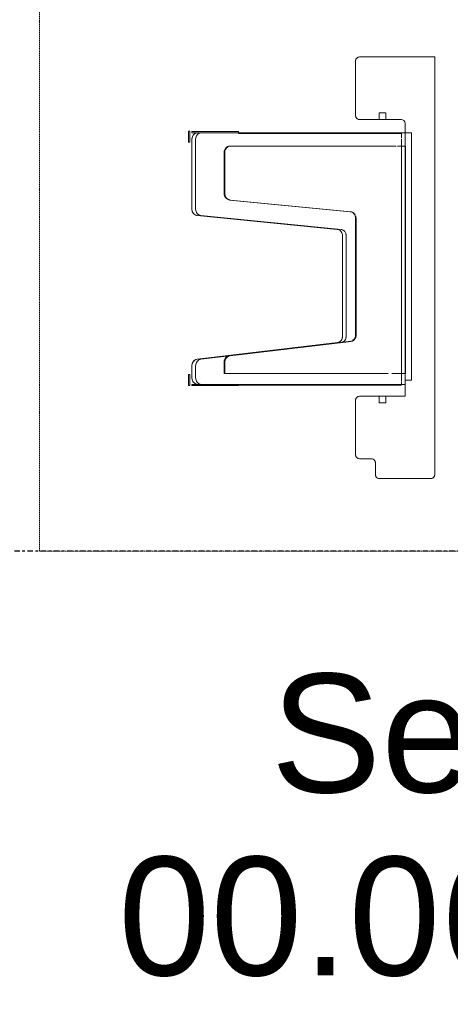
# Model space of a CAD drawing. Header units: millimetres. Extents: x -80560 to 110805, y -11020 to 52719.
# Tile 48 of 152: x 54305 to 54958, y 21912 to 23406. Entities that reach past the tile are written whole.
import ezdxf

# ---------------------------------------------------------------- set-up
doc = ezdxf.new("R2010")
doc.units = ezdxf.units.MM
for name, pattern in [('CENTER2', [20, 8, -4, 4, -4]), ('DASHED2', [6, 4, -2]), ('DASHED2-1', [3, 2, -1])]:
    doc.linetypes.add(name, pattern=pattern)
for name, color, linetype, lineweight in [('A-AREA', 32, 'DASHED2', 18), ('A-AREA-IDEN', 2, 'Continuous', 9), ('I-FURN', 30, 'Continuous', 18), ('S-GRID', 1, 'Continuous', 9)]:
    doc.layers.add(name, color=color, linetype=linetype, lineweight=lineweight)
doc.styles.add('Arial', font='arial.ttf', dxfattribs={"height": 180})

# ---------------------------------------------------------------- blocks, each defined once
blk = doc.blocks.new('82_kopieerapparaat_Sharp - std-31613085-DO_00 begane grond')
at = {"layer": 'I-FURN'}
for p, q in [((-360, 300), (-474, 300)), ((-474, 300), (-360, 300)), ((-360, 300), (-474, 300)), ((-474, 300), (-360, 300)), ((-360, -334), (-360, 300)), ((-360, 300), (-360, -334)), ((-360, -334), (-360, 300)), ((-360, 300), (-360, -334)), ((-480, 294), (-480, 211)), ((-480, 211), (-480, 294)), ((-480, 294), (-480, 211)), ((-480, 211), (-480, 294)), ((-444.2, 205), (-444.2, 215)), ((-444.2, 215), (-434.2, 215)), ((-444.2, 215), (-434.2, 215)), ((-444.2, 205), (-444.2, 215)), ((-434.2, 215), (-434.2, 205)), ((-434.2, 205), (-434.2, 215)), ((-474, 205), (-411, 205)), ((-411, 205), (-474, 205)), ((-474, 205), (-444.2, 205)), ((-411, 205), (-474, 205)), ((-434.2, 205), (-444.2, 205)), ((-434.2, 205), (-411, 205)), ((-405, 199), (-405, -215)), ((-405, -215), (-405, 199)), ((-405, 199), (-405, -215)), ((-405, 185), (-405, 199)), ((-733.7, 170.4), (-733.7, 187.1)), ((-733.7, 187.1), (-733.7, 170.4)), ((-733.7, 187.1), (-731.7, 187.1)), ((-733.7, 187.1), (-731.7, 187.1)), ((-731.7, 170.4), (-731.7, 187.1)), ((-731.7, 187.1), (-731.7, 170.4)), ((-728.5, 187), (-657.9, 187)), ((-657.9, 187), (-728.5, 187)), ((-728.5, 187), (-728.5, 185)), ((-728.5, 185), (-728.5, 187)), ((-728.5, 185), (-714, 185)), ((-657.9, 185), (-728.5, 185)), ((-714, 185), (-719.7, 185)), ((-719.7, 185), (-714, 185)), ((-714, 185), (-719.7, 185)), ((-719.7, 185), (-714, 185)), ((-714, 185), (-657.9, 185)), ((-410.6, 185), (-714, 185)), ((-714, 185), (-410.6, 185)), ((-405, 185), (-714, 185)), ((-714, 185), (-657.9, 185)), ((-657.9, 185), (-657.9, 187)), ((-657.9, 185), (-657.9, 187)), ((-410.6, 185), (-657.9, 185)), ((-657.9, 185), (-410.6, 185)), ((-657.9, 183.5), (-657.9, 185)), ((-657.9, 183.5), (-657.9, 185)), ((-657.9, 185), (-410.6, 185)), ((-410.6, 183.5), (-657.9, 183.5)), ((-657.9, 183.5), (-410.6, 183.5)), ((-410.6, 185), (-410.6, 183.5)), ((-410.6, 183.5), (-410.6, 185)), ((-405, 185), (-410.6, 185)), ((-410.6, 185), (-410.6, 183.5)), ((-410.6, 185), (-405, 185)), ((-410.6, 185), (-410.6, 176.5)), ((-410.6, 185), (-405, 185)), ((-410.6, 183.5), (-410.6, 176.5)), ((-405, 164.7), (-405, 185)), ((-405, -190.8), (-405, 185)), ((-405, 164.7), (-405, 185)), ((-405, -190.8), (-405, 185)), ((-405, 185), (-405, -190.8)), ((-395, 185), (-405, 185)), ((-395, 185), (-405, 185)), ((-395, -190.8), (-395, 185)), ((-395, 185), (-395, -190.8)), ((-731.7, 170.4), (-733.7, 170.4)), ((-733.7, 170.4), (-731.7, 170.4)), ((-728.5, 69.1), (-728.5, 175)), ((-728.5, 69.1), (-728.5, 175)), ((-722.9, 175), (-722.9, 69.1)), ((-722.9, 175), (-722.9, 69.1)), ((-669.8, 164.7), (-670.7, 164.7)), ((-669.8, 164.7), (-670.7, 164.7)), ((-669.8, 164.7), (-670.7, 164.7)), ((-669.8, 164.7), (-670.7, 164.7)), ((-669.8, 164.7), (-670.7, 164.7)), ((-669.8, 164.7), (-670.7, 164.7)), ((-669.8, 164.7), (-670.7, 164.7)), ((-669.8, 164.7), (-670.7, 164.7)), ((-669.8, 164.7), (-670.7, 164.7)), ((-669.8, 164.7), (-670.7, 164.7)), ((-669.8, 164.7), (-670.7, 164.7)), ((-669.8, 164.7), (-670.7, 164.7)), ((-669.8, 164.7), (-670.7, 164.7)), ((-418.5, 164.7), (-669.8, 164.7)), ((-669.8, 164.7), (-418.5, 164.7)), ((-418.5, 164.7), (-669.8, 164.7)), ((-669.8, 164.7), (-418.5, 164.7)), ((-418.5, 164.7), (-669.8, 164.7)), ((-669.8, 164.7), (-418.5, 164.7)), ((-418.5, 164.7), (-669.8, 164.7)), ((-669.8, 164.7), (-418.5, 164.7)), ((-418.5, 164.7), (-669.8, 164.7)), ((-669.8, 164.7), (-418.5, 164.7)), ((-418.5, 164.7), (-669.8, 164.7)), ((-669.8, 164.7), (-418.5, 164.7)), ((-418.5, 164.7), (-669.8, 164.7)), ((-669.8, 164.7), (-418.5, 164.7)), ((-418.5, 164.7), (-669.8, 164.7)), ((-669.8, 164.7), (-418.5, 164.7)), ((-418.5, 164.7), (-669.8, 164.7)), ((-669.8, 164.7), (-418.5, 164.7)), ((-418.5, 164.7), (-669.8, 164.7)), ((-669.8, 164.7), (-418.5, 164.7)), ((-418.5, 164.7), (-669.8, 164.7)), ((-669.8, 164.7), (-418.5, 164.7)), ((-418.5, 164.7), (-669.8, 164.7)), ((-669.8, 164.7), (-418.5, 164.7)), ((-418.5, 164.7), (-669.8, 164.7)), ((-669.8, 164.7), (-418.5, 164.7)), ((-405, 164.7), (-416.6, 164.7)), ((-416.6, 164.7), (-405, 164.7)), ((-405, 164.7), (-416.6, 164.7)), ((-416.6, 164.7), (-405, 164.7)), ((-405, 164.7), (-416.6, 164.7)), ((-416.6, 164.7), (-405, 164.7)), ((-405, 164.7), (-416.6, 164.7)), ((-416.6, 164.7), (-405, 164.7)), ((-405, 164.7), (-416.6, 164.7)), ((-416.6, 164.7), (-405, 164.7)), ((-405, 164.7), (-416.6, 164.7)), ((-416.6, 164.7), (-405, 164.7)), ((-405, 164.7), (-416.6, 164.7)), ((-416.6, 164.7), (-405, 164.7)), ((-405, 164.7), (-416.6, 164.7)), ((-416.6, 164.7), (-405, 164.7)), ((-405, 164.7), (-416.6, 164.7)), ((-416.6, 164.7), (-405, 164.7)), ((-405, 164.7), (-416.6, 164.7)), ((-416.6, 164.7), (-405, 164.7)), ((-405, 164.7), (-416.6, 164.7)), ((-416.6, 164.7), (-405, 164.7)), ((-405, 164.7), (-416.6, 164.7)), ((-416.6, 164.7), (-405, 164.7)), ((-405, 164.7), (-416.6, 164.7)), ((-416.6, 164.7), (-405, 164.7)), ((-410.6, 175.1), (-410.6, 164.7)), ((-410.6, 175.1), (-410.6, -192.4)), ((-410.6, 164.7), (-410.6, 156.8)), ((-404.1, 164.7), (-405, 164.7)), ((-404.1, 164.7), (-405, 164.7)), ((-404.1, 164.7), (-405, 164.7)), ((-404.1, 164.7), (-405, 164.7)), ((-404.1, 164.7), (-405, 164.7)), ((-404.1, 164.7), (-405, 164.7)), ((-404.1, 164.7), (-405, 164.7)), ((-404.1, 164.7), (-405, 164.7)), ((-404.1, 164.7), (-405, 164.7)), ((-404.1, 164.7), (-405, 164.7)), ((-404.1, 164.7), (-405, 164.7)), ((-404.1, 164.7), (-405, 164.7)), ((-404.1, 164.7), (-405, 164.7)), ((-404.1, -180.3), (-404.1, 164.7)), ((-404.1, -180.3), (-404.1, 164.7)), ((-404.1, -180.3), (-404.1, 164.7)), ((-404.1, -180.3), (-404.1, 164.7)), ((-404.1, -180.3), (-404.1, 164.7)), ((-404.1, -180.3), (-404.1, 164.7)), ((-404.1, -180.3), (-404.1, 164.7)), ((-404.1, -180.3), (-404.1, 164.7)), ((-404.1, -180.3), (-404.1, 164.7)), ((-404.1, -180.3), (-404.1, 164.7)), ((-404.1, -180.3), (-404.1, 164.7)), ((-404.1, -180.3), (-404.1, 164.7)), ((-404.1, -180.3), (-404.1, 164.7)), ((-679.6, 92.8), (-679.6, 154.7)), ((-679.6, 92.8), (-679.6, 154.7)), ((-679.6, 92.8), (-679.6, 154.7)), ((-679.6, 92.8), (-679.6, 154.7)), ((-679.6, 92.8), (-679.6, 154.7)), ((-679.6, 92.8), (-679.6, 154.7)), ((-679.6, 92.8), (-679.6, 154.7)), ((-679.6, 92.8), (-679.6, 154.7)), ((-679.6, 92.8), (-679.6, 154.7)), ((-679.6, 92.8), (-679.6, 154.7)), ((-679.6, 92.8), (-679.6, 154.7)), ((-679.6, 92.8), (-679.6, 154.7)), ((-679.6, 92.8), (-679.6, 154.7)), ((-678.7, 154.7), (-678.7, 92.8)), ((-678.7, 154.7), (-678.7, 92.8)), ((-678.7, 154.7), (-678.7, 92.8)), ((-678.7, 154.7), (-678.7, 92.8)), ((-678.7, 154.7), (-678.7, 92.8)), ((-678.7, 154.7), (-678.7, 92.8)), ((-678.7, 154.7), (-678.7, 92.8)), ((-678.7, 154.7), (-678.7, 92.8)), ((-678.7, 154.7), (-678.7, 92.8)), ((-678.7, 154.7), (-678.7, 92.8)), ((-678.7, 154.7), (-678.7, 92.8)), ((-678.7, 154.7), (-678.7, 92.8)), ((-678.7, 154.7), (-678.7, 92.8)), ((-410.6, 155.1), (-410.6, -175.3)), ((-405, 163.3), (-405, -179.6)), ((-405, 163.3), (-405, -179.6)), ((-405, 163.3), (-405, -179.6)), ((-405, 163.3), (-405, -179.6)), ((-405, 163.3), (-405, -179.6)), ((-405, 163.3), (-405, -179.6)), ((-405, 163.3), (-405, -179.6)), ((-405, 163.3), (-405, -179.6)), ((-405, 163.3), (-405, -179.6)), ((-405, 163.3), (-405, -179.6)), ((-405, 163.3), (-405, -179.6)), ((-405, 163.3), (-405, -179.6)), ((-405, -179.6), (-405, 163.3)), ((-405, 163.3), (-405, -179.6)), ((-405, -179.6), (-405, 163.3)), ((-488.3, 64.9), (-671.4, 82.8)), ((-488.3, 64.9), (-671.4, 82.8)), ((-488.3, 64.9), (-671.4, 82.8)), ((-488.3, 64.9), (-671.4, 82.8)), ((-488.3, 64.9), (-671.4, 82.8)), ((-488.3, 64.9), (-671.4, 82.8)), ((-488.3, 64.9), (-671.4, 82.8)), ((-488.3, 64.9), (-671.4, 82.8)), ((-488.3, 64.9), (-671.4, 82.8)), ((-488.3, 64.9), (-671.4, 82.8)), ((-488.3, 64.9), (-671.4, 82.8)), ((-488.3, 64.9), (-671.4, 82.8)), ((-488.3, 64.9), (-671.4, 82.8)), ((-670.5, 82.8), (-487.4, 64.9)), ((-670.5, 82.8), (-487.4, 64.9)), ((-670.5, 82.8), (-487.4, 64.9)), ((-670.5, 82.8), (-487.4, 64.9)), ((-670.5, 82.8), (-487.4, 64.9)), ((-670.5, 82.8), (-487.4, 64.9)), ((-670.5, 82.8), (-487.4, 64.9)), ((-670.5, 82.8), (-487.4, 64.9)), ((-670.5, 82.8), (-487.4, 64.9)), ((-670.5, 82.8), (-487.4, 64.9)), ((-670.5, 82.8), (-487.4, 64.9)), ((-670.5, 82.8), (-487.4, 64.9)), ((-670.5, 82.8), (-487.4, 64.9)), ((-507.9, 38.1), (-720.4, 59.2)), ((-507.9, 38.1), (-720.4, 59.2)), ((-714.8, 59.2), (-502.2, 38.1)), ((-714.8, 59.2), (-502.2, 38.1)), ((-480.2, -121.9), (-480.2, 54.9)), ((-480.2, -121.9), (-480.2, 54.9)), ((-480.2, -121.9), (-480.2, 54.9)), ((-480.2, -121.9), (-480.2, 54.9)), ((-480.2, -121.9), (-480.2, 54.9)), ((-480.2, -121.9), (-480.2, 54.9)), ((-480.2, -121.9), (-480.2, 54.9)), ((-480.2, -121.9), (-480.2, 54.9)), ((-480.2, -121.9), (-480.2, 54.9)), ((-480.2, -121.9), (-480.2, 54.9)), ((-480.2, -121.9), (-480.2, 54.9)), ((-480.2, -121.9), (-480.2, 54.9)), ((-480.2, -121.9), (-480.2, 54.9)), ((-479.3, 54.3), (-479.3, -121.9)), ((-479.3, 54.3), (-479.3, -121.9)), ((-479.3, 54.3), (-479.3, -121.9)), ((-479.3, 54.3), (-479.3, -121.9)), ((-479.3, 54.3), (-479.3, -121.9)), ((-479.3, 54.3), (-479.3, -121.9)), ((-479.3, 54.3), (-479.3, -121.9)), ((-479.3, 54.3), (-479.3, -121.9)), ((-479.3, 54.3), (-479.3, -121.9)), ((-479.3, 54.3), (-479.3, -121.9)), ((-479.3, 54.3), (-479.3, -121.9)), ((-479.3, 54.3), (-479.3, -121.9)), ((-479.3, 54.3), (-479.3, -121.9)), ((-499.8, -123.7), (-499.8, 28.2)), ((-499.8, -123.7), (-499.8, 28.2)), ((-494.2, 28.2), (-494.2, -123.7)), ((-494.2, 28.2), (-494.2, -123.7)), ((-720.6, -159), (-507.7, -133.6)), ((-720.6, -159), (-507.7, -133.6)), ((-502.1, -133.6), (-715, -159)), ((-671.6, -153.5), (-503, -133.6)), ((-671.6, -153.5), (-503, -133.6)), ((-671.6, -153.5), (-503, -133.6)), ((-671.6, -153.5), (-503, -133.6)), ((-671.6, -153.5), (-503, -133.6)), ((-671.6, -153.5), (-503, -133.6)), ((-671.6, -153.5), (-503, -133.6)), ((-671.6, -153.5), (-503, -133.6)), ((-671.6, -153.5), (-503, -133.6)), ((-671.6, -153.5), (-503, -133.6)), ((-671.6, -153.5), (-503, -133.6)), ((-671.6, -153.5), (-503, -133.6)), ((-671.6, -153.5), (-503, -133.6)), ((-490.7, -132.3), (-670.7, -153.5)), ((-490.7, -132.3), (-670.7, -153.5)), ((-490.7, -132.3), (-670.7, -153.5)), ((-490.7, -132.3), (-670.7, -153.5)), ((-490.7, -132.3), (-670.7, -153.5)), ((-490.7, -132.3), (-670.7, -153.5)), ((-490.7, -132.3), (-670.7, -153.5)), ((-490.7, -132.3), (-670.7, -153.5)), ((-490.7, -132.3), (-670.7, -153.5)), ((-490.7, -132.3), (-670.7, -153.5)), ((-490.7, -132.3), (-670.7, -153.5)), ((-490.7, -132.3), (-670.7, -153.5)), ((-490.7, -132.3), (-670.7, -153.5)), ((-504.5, -133.9), (-670.7, -153.7)), ((-502.1, -133.6), (-504.5, -133.9)), ((-503, -133.6), (-490.7, -132.2)), ((-503, -133.6), (-501.3, -133.4)), ((-503, -133.6), (-501.3, -133.4)), ((-503, -133.6), (-501.3, -133.4)), ((-503, -133.6), (-501.3, -133.4)), ((-503, -133.6), (-501.3, -133.4)), ((-503, -133.6), (-501.3, -133.4)), ((-503, -133.6), (-501.3, -133.4)), ((-503, -133.6), (-501.3, -133.4)), ((-503, -133.6), (-501.3, -133.4)), ((-503, -133.6), (-501.3, -133.4)), ((-503, -133.6), (-501.3, -133.4)), ((-503, -133.6), (-501.3, -133.4)), ((-501.3, -133.4), (-490.7, -132.2)), ((-501.3, -133.4), (-490.7, -132.2)), ((-501.3, -133.4), (-490.7, -132.2)), ((-501.3, -133.4), (-490.7, -132.2)), ((-501.3, -133.4), (-490.7, -132.2)), ((-501.3, -133.4), (-490.7, -132.2)), ((-501.3, -133.4), (-490.7, -132.2)), ((-501.3, -133.4), (-490.7, -132.2)), ((-501.3, -133.4), (-490.7, -132.2)), ((-501.3, -133.4), (-490.7, -132.2)), ((-501.3, -133.4), (-490.7, -132.2)), ((-501.3, -133.4), (-490.7, -132.2)), ((-490.3, -132.1), (-488.2, -131.9)), ((-490.3, -132.1), (-488.2, -131.9)), ((-490.3, -132.1), (-488.2, -131.9)), ((-490.3, -132.1), (-488.2, -131.9)), ((-490.3, -132.1), (-488.2, -131.9)), ((-490.3, -132.1), (-488.2, -131.9)), ((-490.3, -132.1), (-488.2, -131.9)), ((-490.3, -132.1), (-488.2, -131.9)), ((-490.3, -132.1), (-488.2, -131.9)), ((-490.3, -132.1), (-488.2, -131.9)), ((-490.3, -132.1), (-488.2, -131.9)), ((-490.3, -132.1), (-488.2, -131.9)), ((-490.3, -132.1), (-488.2, -131.9)), ((-487.3, -131.9), (-490.1, -132.2)), ((-487.3, -131.9), (-490.1, -132.2)), ((-487.3, -131.9), (-490.1, -132.2)), ((-487.3, -131.9), (-490.1, -132.2)), ((-487.3, -131.9), (-490.1, -132.2)), ((-487.3, -131.9), (-490.1, -132.2)), ((-487.3, -131.9), (-490.1, -132.2)), ((-487.3, -131.9), (-490.1, -132.2)), ((-487.3, -131.9), (-490.1, -132.2)), ((-487.3, -131.9), (-490.1, -132.2)), ((-487.3, -131.9), (-490.1, -132.2)), ((-487.3, -131.9), (-490.1, -132.2)), ((-487.3, -131.9), (-490.1, -132.2)), ((-671.3, -153.8), (-715, -159)), ((-679.6, -180.3), (-679.6, -163.5)), ((-679.6, -180.3), (-679.6, -163.5)), ((-679.6, -180.3), (-679.6, -163.5)), ((-679.6, -180.3), (-679.6, -163.5)), ((-679.6, -180.3), (-679.6, -163.5)), ((-679.6, -180.3), (-679.6, -163.5)), ((-679.6, -180.3), (-679.6, -163.5)), ((-679.6, -180.3), (-679.6, -163.5)), ((-679.6, -180.3), (-679.6, -163.5)), ((-679.6, -180.3), (-679.6, -163.5)), ((-679.6, -180.3), (-679.6, -163.5)), ((-679.6, -180.3), (-679.6, -163.5)), ((-679.6, -180.3), (-679.6, -163.5)), ((-678.7, -163.5), (-678.7, -180.3)), ((-678.7, -163.5), (-678.7, -180.3)), ((-678.7, -163.5), (-678.7, -180.3)), ((-678.7, -163.5), (-678.7, -180.3)), ((-678.7, -163.5), (-678.7, -180.3)), ((-678.7, -163.5), (-678.7, -180.3)), ((-678.7, -163.5), (-678.7, -180.3)), ((-678.7, -163.5), (-678.7, -180.3)), ((-678.7, -163.5), (-678.7, -180.3)), ((-678.7, -163.5), (-678.7, -180.3)), ((-678.7, -163.5), (-678.7, -180.3)), ((-678.7, -163.5), (-678.7, -180.3)), ((-678.7, -163.5), (-678.7, -180.3)), ((-728.5, -187), (-728.5, -168.9)), ((-728.5, -187), (-728.5, -168.9)), ((-722.9, -168.9), (-722.9, -187)), ((-722.9, -168.9), (-722.9, -187)), ((-410.6, -176.5), (-410.6, -180.3)), ((-733.7, -181.9), (-733.7, -198.6)), ((-733.7, -198.6), (-733.7, -181.9)), ((-731.7, -181.9), (-733.7, -181.9)), ((-733.7, -181.9), (-731.7, -181.9)), ((-731.7, -181.9), (-731.7, -198.6)), ((-731.7, -198.6), (-731.7, -181.9)), ((-679.6, -180.3), (-678.7, -180.3)), ((-679.6, -180.3), (-678.7, -180.3)), ((-679.6, -180.3), (-678.7, -180.3)), ((-679.6, -180.3), (-678.7, -180.3)), ((-679.6, -180.3), (-678.7, -180.3)), ((-679.6, -180.3), (-678.7, -180.3)), ((-679.6, -180.3), (-678.7, -180.3)), ((-679.6, -180.3), (-678.7, -180.3)), ((-679.6, -180.3), (-678.7, -180.3)), ((-679.6, -180.3), (-678.7, -180.3)), ((-679.6, -180.3), (-678.7, -180.3)), ((-679.6, -180.3), (-678.7, -180.3)), ((-679.6, -180.3), (-678.7, -180.3)), ((-678.7, -180.3), (-430.5, -180.3)), ((-430.5, -180.3), (-678.7, -180.3)), ((-678.7, -180.3), (-430.5, -180.3)), ((-430.5, -180.3), (-678.7, -180.3)), ((-678.7, -180.3), (-430.5, -180.3)), ((-430.5, -180.3), (-678.7, -180.3)), ((-678.7, -180.3), (-430.5, -180.3)), ((-430.5, -180.3), (-678.7, -180.3)), ((-678.7, -180.3), (-430.5, -180.3)), ((-430.5, -180.3), (-678.7, -180.3)), ((-678.7, -180.3), (-430.5, -180.3)), ((-430.5, -180.3), (-678.7, -180.3)), ((-678.7, -180.3), (-430.5, -180.3)), ((-430.5, -180.3), (-678.7, -180.3)), ((-678.7, -180.3), (-430.5, -180.3)), ((-430.5, -180.3), (-678.7, -180.3)), ((-678.7, -180.3), (-430.5, -180.3)), ((-430.5, -180.3), (-678.7, -180.3)), ((-678.7, -180.3), (-430.5, -180.3)), ((-430.5, -180.3), (-678.7, -180.3)), ((-678.7, -180.3), (-430.5, -180.3)), ((-430.5, -180.3), (-678.7, -180.3)), ((-678.7, -180.3), (-430.5, -180.3)), ((-430.5, -180.3), (-678.7, -180.3)), ((-678.7, -180.3), (-430.5, -180.3)), ((-430.5, -180.3), (-678.7, -180.3)), ((-425.3, -180.3), (-405, -180.3)), ((-405, -180.3), (-425.3, -180.3)), ((-425.3, -180.3), (-405, -180.3)), ((-405, -180.3), (-425.3, -180.3)), ((-425.3, -180.3), (-405, -180.3)), ((-405, -180.3), (-425.3, -180.3)), ((-425.3, -180.3), (-405, -180.3)), ((-405, -180.3), (-425.3, -180.3)), ((-425.3, -180.3), (-405, -180.3)), ((-405, -180.3), (-425.3, -180.3)), ((-425.3, -180.3), (-405, -180.3)), ((-405, -180.3), (-425.3, -180.3)), ((-425.3, -180.3), (-405, -180.3)), ((-405, -180.3), (-425.3, -180.3)), ((-425.3, -180.3), (-405, -180.3)), ((-405, -180.3), (-425.3, -180.3)), ((-425.3, -180.3), (-405, -180.3)), ((-405, -180.3), (-425.3, -180.3)), ((-425.3, -180.3), (-405, -180.3)), ((-405, -180.3), (-425.3, -180.3)), ((-425.3, -180.3), (-405, -180.3)), ((-405, -180.3), (-425.3, -180.3)), ((-425.3, -180.3), (-405, -180.3)), ((-405, -180.3), (-425.3, -180.3)), ((-425.3, -180.3), (-405, -180.3)), ((-405, -180.3), (-425.3, -180.3)), ((-410.6, -180.3), (-410.6, -192.4)), ((-410.6, -193.3), (-410.6, -197)), ((-410.6, -193.3), (-410.6, -197)), ((-405, -180.3), (-404.1, -180.3)), ((-405, -180.3), (-404.1, -180.3)), ((-405, -180.3), (-404.1, -180.3)), ((-405, -180.3), (-404.1, -180.3)), ((-405, -180.3), (-404.1, -180.3)), ((-405, -180.3), (-404.1, -180.3)), ((-405, -180.3), (-404.1, -180.3)), ((-405, -180.3), (-404.1, -180.3)), ((-405, -180.3), (-404.1, -180.3)), ((-405, -180.3), (-404.1, -180.3)), ((-405, -180.3), (-404.1, -180.3)), ((-405, -180.3), (-404.1, -180.3)), ((-405, -190.8), (-405, -180.3)), ((-405, -180.3), (-404.1, -180.3)), ((-405, -190.8), (-405, -180.3)), ((-405, -197), (-405, -190.8)), ((-405, -197), (-405, -190.8)), ((-405, -197), (-405, -190.8)), ((-405, -190.8), (-395, -190.8)), ((-395, -190.8), (-405, -190.8)), ((-733.7, -198.6), (-731.7, -198.6)), ((-733.7, -198.6), (-731.7, -198.6)), ((-728.5, -197), (-657.9, -197)), ((-714, -197), (-728.5, -197)), ((-728.5, -199), (-728.5, -197)), ((-728.5, -197), (-728.5, -199)), ((-728.5, -199), (-657.9, -199)), ((-657.9, -199), (-728.5, -199)), ((-719.7, -197), (-714, -197)), ((-714, -197), (-719.7, -197)), ((-719.7, -197), (-714, -197)), ((-714, -197), (-719.7, -197)), ((-657.9, -197), (-714, -197)), ((-714, -197), (-410.6, -197)), ((-410.6, -197), (-714, -197)), ((-714, -197), (-405, -197)), ((-657.9, -197), (-714, -197)), ((-410.6, -197), (-657.9, -197)), ((-657.9, -197), (-410.6, -197)), ((-657.9, -197), (-657.9, -198.5)), ((-657.9, -197), (-657.9, -198.5)), ((-657.9, -197), (-657.9, -198.5)), ((-657.9, -197), (-657.9, -199)), ((-410.6, -197), (-657.9, -197)), ((-410.6, -198.5), (-657.9, -198.5)), ((-657.9, -198.5), (-410.6, -198.5)), ((-410.6, -198.5), (-410.6, -197)), ((-410.6, -197), (-410.6, -198.5)), ((-410.6, -197), (-405, -197)), ((-410.6, -197), (-405, -197)), ((-410.6, -197), (-405, -197)), ((-405, -215), (-405, -197)), ((-480, -221), (-480, -304)), ((-480, -304), (-480, -221)), ((-480, -221), (-480, -304)), ((-480, -304), (-480, -221)), ((-405, -215), (-474, -215)), ((-474, -215), (-405, -215)), ((-444.2, -215), (-474, -215)), ((-474, -215), (-405, -215)), ((-444.2, -225), (-444.2, -215)), ((-444.2, -215), (-434.2, -215)), ((-444.2, -215), (-444.2, -225)), ((-405, -215), (-434.2, -215)), ((-434.2, -215), (-434.2, -225)), ((-434.2, -215), (-434.2, -225)), ((-434.2, -225), (-444.2, -225)), ((-434.2, -225), (-444.2, -225)), ((-474, -310), (-456, -310)), ((-456, -310), (-474, -310)), ((-474, -310), (-456, -310)), ((-456, -310), (-474, -310)), ((-450, -316), (-450, -334)), ((-450, -334), (-450, -316)), ((-450, -316), (-450, -334)), ((-450, -334), (-450, -316)), ((-444, -340), (-366, -340)), ((-366, -340), (-444, -340)), ((-444, -340), (-366, -340)), ((-366, -340), (-444, -340))]:
    blk.add_line(p, q, dxfattribs=at)
for centre, start, end in [((-474, 294), 90, 180), ((-474, 294), 90, 150), ((-474, 294), 90, 150), ((-474, 294), 90, 150), ((-474, 294), 150, 180), ((-474, 294), 150, 180), ((-474, 294), 150, 180), ((-474, 211), 180, 270), ((-474, 211), 180, 210), ((-474, 211), 180, 210), ((-474, 211), 180, 210), ((-474, 211), 210, 270), ((-474, 211), 210, 270), ((-474, 211), 210, 270), ((-411, 199), 0, 90), ((-411, 199), 0, 90), ((-411, 199), 0, 90), ((-411, 199), 0, 90), ((-474, -221), 90, 180), ((-474, -221), 150, 180), ((-474, -221), 150, 180), ((-474, -221), 150, 180), ((-474, -221), 90, 150), ((-474, -221), 90, 150), ((-474, -221), 90, 150), ((-474, -304), 180, 270), ((-474, -304), 180, 210), ((-474, -304), 180, 195), ((-474, -304), 180, 210), ((-474, -304), 195, 210), ((-474, -304), 210, 270), ((-474, -304), 210, 270), ((-474, -304), 210, 270), ((-456, -316), 0, 90), ((-456, -316), 0, 90), ((-456, -316), 45, 90), ((-456, -316), 0, 90), ((-456, -316), 15, 45), ((-456, -316), 0, 15), ((-444, -334), 180, 270), ((-444, -334), 180, 210), ((-444, -334), 180, 195), ((-444, -334), 180, 210), ((-444, -334), 195, 210), ((-444, -334), 210, 270), ((-444, -334), 210, 270), ((-444, -334), 210, 270), ((-366, -334), 270, 360), ((-366, -334), 270, 330), ((-366, -334), 270, 330), ((-366, -334), 270, 330), ((-366, -334), 330, 360), ((-366, -334), 330, 360), ((-366, -334), 330, 360)]:
    blk.add_arc(centre, 6, start, end, dxfattribs=at)
for centre, ratio, start_param, end_param in [((-719.7, 175), 0.882948, 0, 1.570796), ((-719.7, 175), 0.882948, 0.261799, 1.570796), ((-714, 175), 0.882948, 0, 1.570796), ((-714, 175), 0.882948, 1.047198, 1.570796), ((-719.7, 175), 0.882948, 0, 0.261799), ((-714, 175), 0.882948, 0, 1.047198), ((-670.7, 154.7), 0.891007, 0, 0.995909), ((-670.7, 154.7), 0.891007, 0, 0.995909), ((-670.7, 154.7), 0.891007, 0, 0.995909), ((-670.7, 154.7), 0.891007, 0, 0.995909), ((-670.7, 154.7), 0.891007, 0, 0.995909), ((-670.7, 154.7), 0.891007, 0, 0.995909), ((-670.7, 154.7), 0.891007, 0, 0.995909), ((-670.7, 154.7), 0.891007, 0, 0.995909), ((-670.7, 154.7), 0.891007, 0, 0.995909), ((-670.7, 154.7), 0.891007, 0, 0.995909), ((-670.7, 154.7), 0.891007, 0, 0.995909), ((-670.7, 154.7), 0.891007, 0, 0.995909), ((-669.8, 154.7), 0.891007, 0, 1.047198), ((-670.7, 154.7), 0.891007, 0, 0.785398), ((-669.8, 154.7), 0.891007, 0, 0.261799), ((-669.8, 154.7), 0.891007, 0, 0.261799), ((-669.8, 154.7), 0.891007, 0, 0.261799), ((-669.8, 154.7), 0.891007, 0, 0.261799), ((-669.8, 154.7), 0.891007, 0, 0.261799), ((-669.8, 154.7), 0.891007, 0, 0.261799), ((-669.8, 154.7), 0.891007, 0, 0.261799), ((-669.8, 154.7), 0.891007, 0, 0.261799), ((-669.8, 154.7), 0.891007, 0, 0.261799), ((-669.8, 154.7), 0.891007, 0, 0.261799), ((-669.8, 154.7), 0.891007, 0, 0.261799), ((-669.8, 154.7), 0.891007, 0, 0.261799), ((-670.7, 154.7), 0.891007, 1.047198, 1.570796), ((-670.7, 154.7), 0.891007, 1.047198, 1.570796), ((-670.7, 154.7), 0.891007, 1.047198, 1.570796), ((-670.7, 154.7), 0.891007, 1.047198, 1.570796), ((-670.7, 154.7), 0.891007, 1.047198, 1.570796), ((-670.7, 154.7), 0.891007, 1.047198, 1.570796), ((-670.7, 154.7), 0.891007, 1.047198, 1.570796), ((-670.7, 154.7), 0.891007, 1.047198, 1.570796), ((-670.7, 154.7), 0.891007, 1.047198, 1.570796), ((-670.7, 154.7), 0.891007, 1.047198, 1.570796), ((-670.7, 154.7), 0.891007, 1.047198, 1.570796), ((-670.7, 154.7), 0.891007, 1.308997, 1.570796), ((-670.7, 154.7), 0.891007, 1.308997, 1.570796), ((-670.7, 154.7), 0.891007, 1.047198, 1.308997), ((-670.7, 154.7), 0.891007, 1.047198, 1.308997), ((-669.8, 154.7), 0.891007, 1.04992, 1.570796), ((-669.8, 154.7), 0.891007, 1.04992, 1.570796), ((-669.8, 154.7), 0.891007, 1.04992, 1.570796), ((-669.8, 154.7), 0.891007, 1.04992, 1.570796), ((-669.8, 154.7), 0.891007, 1.04992, 1.570796), ((-669.8, 154.7), 0.891007, 1.04992, 1.570796), ((-669.8, 154.7), 0.891007, 1.04992, 1.570796), ((-669.8, 154.7), 0.891007, 1.04992, 1.570796), ((-669.8, 154.7), 0.891007, 1.04992, 1.570796), ((-669.8, 154.7), 0.891007, 1.308997, 1.570796), ((-669.8, 154.7), 0.891007, 1.308997, 1.570796), ((-669.8, 154.7), 0.891007, 1.308997, 1.570796), ((-669.8, 154.7), 0.891007, 1.308997, 1.570796), ((-669.8, 154.7), 0.891007, 1.04992, 1.308997), ((-669.8, 154.7), 0.891007, 1.04992, 1.308997), ((-669.8, 154.7), 0.891007, 1.04992, 1.308997), ((-669.8, 154.7), 0.891007, 1.04992, 1.308997), ((-670.7, 154.7), 0.891007, 0.785398, 0.995909), ((-669.8, 154.7), 0.891007, 0.261799, 1.047198), ((-669.8, 154.7), 0.891007, 0.261799, 1.047198), ((-669.8, 154.7), 0.891007, 0.261799, 1.047198), ((-669.8, 154.7), 0.891007, 0.261799, 1.047198), ((-669.8, 154.7), 0.891007, 0.261799, 1.047198), ((-669.8, 154.7), 0.891007, 0.261799, 1.047198), ((-669.8, 154.7), 0.891007, 0.261799, 1.047198), ((-669.8, 154.7), 0.891007, 0.261799, 1.047198), ((-669.8, 154.7), 0.891007, 0.261799, 1.047198), ((-669.8, 154.7), 0.891007, 0.261799, 1.047198), ((-669.8, 154.7), 0.891007, 0.261799, 1.047198), ((-669.8, 154.7), 0.891007, 0.523599, 1.047198), ((-669.8, 154.7), 0.891007, 0.261799, 0.523599), ((-670.7, 92.8), 0.891007, 1.570796, 3.054326), ((-670.7, 92.8), 0.891007, 1.570796, 3.054326), ((-670.7, 92.8), 0.891007, 1.570796, 3.054326), ((-670.7, 92.8), 0.891007, 1.570796, 3.054326), ((-670.7, 92.8), 0.891007, 1.570796, 1.818051), ((-670.7, 92.8), 0.891007, 1.570796, 1.818051), ((-670.7, 92.8), 0.891007, 1.570796, 3.054326), ((-670.7, 92.8), 0.891007, 1.570796, 3.054326), ((-670.7, 92.8), 0.891007, 1.570796, 3.054326), ((-670.7, 92.8), 0.891007, 1.570796, 3.054326), ((-670.7, 92.8), 0.891007, 1.570796, 2.065306), ((-670.7, 92.8), 0.891007, 1.570796, 3.054326), ((-670.7, 92.8), 0.891007, 1.570796, 3.054326), ((-670.7, 92.8), 0.891007, 1.818051, 2.065306), ((-670.7, 92.8), 0.891007, 1.818051, 2.065306), ((-669.8, 92.8), 0.891007, 1.570796, 2.312561), ((-669.8, 92.8), 0.891007, 1.570796, 2.312561), ((-669.8, 92.8), 0.891007, 1.570796, 2.312561), ((-669.8, 92.8), 0.891007, 1.570796, 2.312561), ((-669.8, 92.8), 0.891007, 1.570796, 2.312561), ((-669.8, 92.8), 0.891007, 1.570796, 1.818051), ((-669.8, 92.8), 0.891007, 1.570796, 2.312561), ((-669.8, 92.8), 0.891007, 1.570796, 2.312561), ((-669.8, 92.8), 0.891007, 1.570796, 2.312561), ((-669.8, 92.8), 0.891007, 1.570796, 2.312561), ((-669.8, 92.8), 0.891007, 1.570796, 2.312561), ((-669.8, 92.8), 0.891007, 1.570796, 1.818051), ((-669.8, 92.8), 0.891007, 1.570796, 3.054326), ((-669.8, 92.8), 0.891007, 1.818051, 2.312561), ((-669.8, 92.8), 0.891007, 1.818051, 2.312561), ((-670.7, 92.8), 0.891007, 2.065306, 2.312561), ((-670.7, 92.8), 0.891007, 2.065306, 2.312561), ((-670.7, 92.8), 0.891007, 2.065306, 2.559816), ((-670.7, 92.8), 0.891007, 2.312561, 2.559816), ((-670.7, 92.8), 0.891007, 2.312561, 2.559816), ((-669.8, 92.8), 0.891007, 2.312561, 2.559816), ((-669.8, 92.8), 0.891007, 2.312561, 3.054326), ((-669.8, 92.8), 0.891007, 2.312561, 2.559816), ((-669.8, 92.8), 0.891007, 2.312561, 2.559816), ((-669.8, 92.8), 0.891007, 2.312561, 2.559816), ((-669.8, 92.8), 0.891007, 2.312561, 3.054326), ((-669.8, 92.8), 0.891007, 2.312561, 2.807071), ((-669.8, 92.8), 0.891007, 2.312561, 2.559816), ((-669.8, 92.8), 0.891007, 2.312561, 3.054326), ((-669.8, 92.8), 0.891007, 2.312561, 3.054326), ((-669.8, 92.8), 0.891007, 2.312561, 3.054326), ((-669.8, 92.8), 0.891007, 2.312561, 2.807071), ((-670.7, 92.8), 0.891007, 2.559816, 3.054326), ((-670.7, 92.8), 0.891007, 2.559816, 3.054326), ((-670.7, 92.8), 0.891007, 2.559816, 3.054326), ((-669.8, 92.8), 0.891007, 2.559816, 2.807071), ((-669.8, 92.8), 0.891007, 2.559816, 3.054326), ((-669.8, 92.8), 0.891007, 2.559816, 2.807071), ((-669.8, 92.8), 0.891007, 2.559816, 2.807071), ((-669.8, 92.8), 0.891007, 2.559816, 2.807071), ((-669.8, 92.8), 0.891007, 2.807071, 3.054326), ((-669.8, 92.8), 0.891007, 2.807071, 3.054326), ((-669.8, 92.8), 0.891007, 2.807071, 3.054326), ((-669.8, 92.8), 0.891007, 2.807071, 3.054326), ((-669.8, 92.8), 0.891007, 2.807071, 3.054326), ((-669.8, 92.8), 0.891007, 2.807071, 3.054326), ((-719.7, 69.1), 0.882948, 1.570796, 2.807071), ((-719.7, 69.1), 0.882948, 1.570796, 3.054326), ((-714, 69.1), 0.882948, 1.570796, 2.312561), ((-714, 69.1), 0.882948, 1.570796, 3.054326), ((-714, 69.1), 0.882948, 2.312561, 2.807071), ((-489.1, 54.9), 0.891007, 5.948664, 6.195919), ((-489.1, 54.9), 0.891007, 5.948664, 6.195919), ((-489.1, 54.9), 0.891007, 5.948664, 6.195919), ((-489.1, 54.9), 0.891007, 5.948664, 6.195919), ((-489.1, 54.9), 0.891007, 5.948664, 6.195919), ((-489.1, 54.9), 0.891007, 5.948664, 6.195919), ((-489.1, 54.9), 0.891007, 5.948664, 6.195919), ((-489.1, 54.9), 0.891007, 5.948664, 6.195919), ((-489.1, 54.9), 0.891007, 5.948664, 6.195919), ((-489.1, 54.9), 0.891007, 5.948664, 6.195919), ((-489.1, 54.9), 0.891007, 5.948664, 6.195919), ((-489.1, 54.9), 0.891007, 5.948664, 6.195919), ((-489.1, 54.9), 0.891007, 5.948664, 6.195919), ((-488.2, 54.9), 0.891007, 5.948664, 6.195919), ((-488.2, 54.9), 0.891007, 5.948664, 6.195919), ((-488.2, 54.9), 0.891007, 5.948664, 6.195919), ((-488.2, 54.9), 0.891007, 5.948664, 6.195919), ((-488.2, 54.9), 0.891007, 5.948664, 6.195919), ((-488.2, 54.9), 0.891007, 5.948664, 6.195919), ((-488.2, 54.9), 0.891007, 5.948664, 6.195919), ((-488.2, 54.9), 0.891007, 5.948664, 6.195919), ((-488.2, 54.9), 0.891007, 5.948664, 6.195919), ((-488.2, 54.9), 0.891007, 5.948664, 6.195919), ((-488.2, 54.9), 0.891007, 5.948664, 6.195919), ((-488.2, 54.9), 0.891007, 5.948664, 6.195919), ((-488.2, 54.9), 0.891007, 5.948664, 6.195919), ((-488.2, 54.9), 0.891007, 5.723682, 5.910923), ((-488.2, 54.9), 0.891007, 5.723682, 5.910923), ((-488.2, 54.9), 0.891007, 5.723682, 5.910923), ((-488.2, 54.9), 0.891007, 5.723682, 5.910923), ((-488.2, 54.9), 0.891007, 5.723682, 5.910923), ((-488.2, 54.9), 0.891007, 5.723682, 5.910923), ((-488.2, 54.9), 0.891007, 5.723682, 5.910923), ((-488.2, 54.9), 0.891007, 5.723682, 5.910923), ((-488.2, 54.9), 0.891007, 5.723682, 5.910923), ((-488.2, 54.9), 0.891007, 5.723682, 5.910923), ((-488.2, 54.9), 0.891007, 5.723682, 5.910923), ((-488.2, 54.9), 0.891007, 5.723682, 5.910923), ((-488.2, 54.9), 0.891007, 5.723682, 5.910923), ((-489.1, 54.9), 0.891007, 5.454154, 5.640433), ((-489.1, 54.9), 0.891007, 5.454154, 5.640433), ((-489.1, 54.9), 0.891007, 5.454154, 5.640433), ((-489.1, 54.9), 0.891007, 5.454154, 5.640433), ((-489.1, 54.9), 0.891007, 5.454154, 5.640433), ((-489.1, 54.9), 0.891007, 5.454154, 5.640433), ((-489.1, 54.9), 0.891007, 5.454154, 5.640433), ((-489.1, 54.9), 0.891007, 5.454154, 5.640433), ((-489.1, 54.9), 0.891007, 5.454154, 5.640433), ((-489.1, 54.9), 0.891007, 5.454154, 5.640433), ((-489.1, 54.9), 0.891007, 5.454154, 5.640433), ((-489.1, 54.9), 0.891007, 5.454154, 5.640433), ((-489.1, 54.9), 0.891007, 5.454154, 5.640433), ((-488.2, 54.9), 0.891007, 5.522416, 5.701409), ((-488.2, 54.9), 0.891007, 5.522416, 5.701409), ((-488.2, 54.9), 0.891007, 5.522416, 5.701409), ((-488.2, 54.9), 0.891007, 5.522416, 5.701409), ((-488.2, 54.9), 0.891007, 5.522416, 5.701409), ((-488.2, 54.9), 0.891007, 5.522416, 5.701409), ((-488.2, 54.9), 0.891007, 5.522416, 5.701409), ((-488.2, 54.9), 0.891007, 5.522416, 5.701409), ((-488.2, 54.9), 0.891007, 5.522416, 5.701409), ((-488.2, 54.9), 0.891007, 5.522416, 5.701409), ((-488.2, 54.9), 0.891007, 5.522416, 5.701409), ((-488.2, 54.9), 0.891007, 5.522416, 5.701409), ((-488.2, 54.9), 0.891007, 5.522416, 5.701409), ((-489.1, 54.9), 0.891007, 5.221032, 5.437653), ((-489.1, 54.9), 0.891007, 5.221032, 5.437653), ((-489.1, 54.9), 0.891007, 5.221032, 5.437653), ((-489.1, 54.9), 0.891007, 5.221032, 5.437653), ((-489.1, 54.9), 0.891007, 5.221032, 5.437653), ((-489.1, 54.9), 0.891007, 5.221032, 5.437653), ((-489.1, 54.9), 0.891007, 5.221032, 5.437653), ((-489.1, 54.9), 0.891007, 5.221032, 5.437653), ((-489.1, 54.9), 0.891007, 5.221032, 5.437653), ((-489.1, 54.9), 0.891007, 5.221032, 5.437653), ((-489.1, 54.9), 0.891007, 5.221032, 5.437653), ((-489.1, 54.9), 0.891007, 5.221032, 5.437653), ((-489.1, 54.9), 0.891007, 5.221032, 5.437653), ((-488.2, 54.9), 0.891007, 5.310876, 5.454154), ((-488.2, 54.9), 0.891007, 5.310876, 5.454154), ((-488.2, 54.9), 0.891007, 5.310876, 5.454154), ((-488.2, 54.9), 0.891007, 5.310876, 5.454154), ((-488.2, 54.9), 0.891007, 5.310876, 5.454154), ((-488.2, 54.9), 0.891007, 5.310876, 5.454154), ((-488.2, 54.9), 0.891007, 5.310876, 5.454154), ((-488.2, 54.9), 0.891007, 5.310876, 5.454154), ((-488.2, 54.9), 0.891007, 5.310876, 5.454154), ((-488.2, 54.9), 0.891007, 5.310876, 5.454154), ((-488.2, 54.9), 0.891007, 5.310876, 5.454154), ((-488.2, 54.9), 0.891007, 5.310876, 5.454154), ((-488.2, 54.9), 0.891007, 5.310876, 5.454154), ((-719.7, 69.1), 0.882948, 2.807071, 3.054326), ((-714, 69.1), 0.882948, 2.807071, 3.054326), ((-489.1, 54.9), 0.891007, 4.988616, 5.206899), ((-489.1, 54.9), 0.891007, 4.988616, 5.206899), ((-489.1, 54.9), 0.891007, 4.988616, 5.206899), ((-489.1, 54.9), 0.891007, 4.988616, 5.206899), ((-489.1, 54.9), 0.891007, 4.988616, 5.206899), ((-489.1, 54.9), 0.891007, 4.988616, 5.206899), ((-489.1, 54.9), 0.891007, 4.988616, 5.206899), ((-489.1, 54.9), 0.891007, 4.988616, 5.206899), ((-489.1, 54.9), 0.891007, 4.988616, 5.206899), ((-489.1, 54.9), 0.891007, 4.988616, 5.206899), ((-489.1, 54.9), 0.891007, 4.988616, 5.206899), ((-489.1, 54.9), 0.891007, 4.988616, 5.206899), ((-489.1, 54.9), 0.891007, 4.988616, 5.206899), ((-489.1, 54.9), 0.891007, 4.736108, 4.959644), ((-489.1, 54.9), 0.891007, 4.736108, 4.959644), ((-489.1, 54.9), 0.891007, 4.736108, 4.959644), ((-489.1, 54.9), 0.891007, 4.736108, 4.959644), ((-489.1, 54.9), 0.891007, 4.736108, 4.959644), ((-489.1, 54.9), 0.891007, 4.736108, 4.959644), ((-489.1, 54.9), 0.891007, 4.736108, 4.959644), ((-489.1, 54.9), 0.891007, 4.736108, 4.959644), ((-489.1, 54.9), 0.891007, 4.736108, 4.959644), ((-489.1, 54.9), 0.891007, 4.736108, 4.959644), ((-489.1, 54.9), 0.891007, 4.736108, 4.959644), ((-489.1, 54.9), 0.891007, 4.736108, 4.959644), ((-489.1, 54.9), 0.891007, 4.736108, 4.959644), ((-488.2, 54.9), 0.891007, 4.959644, 5.092545), ((-488.2, 54.9), 0.891007, 4.959644, 5.092545), ((-488.2, 54.9), 0.891007, 4.959644, 5.092545), ((-488.2, 54.9), 0.891007, 4.959644, 5.092545), ((-488.2, 54.9), 0.891007, 4.959644, 5.092545), ((-488.2, 54.9), 0.891007, 4.959644, 5.092545), ((-488.2, 54.9), 0.891007, 4.959644, 5.092545), ((-488.2, 54.9), 0.891007, 4.959644, 5.092545), ((-488.2, 54.9), 0.891007, 4.959644, 5.092545), ((-488.2, 54.9), 0.891007, 4.959644, 5.092545), ((-488.2, 54.9), 0.891007, 4.959644, 5.092545), ((-488.2, 54.9), 0.891007, 4.959644, 5.092545), ((-488.2, 54.9), 0.891007, 4.959644, 5.092545), ((-488.2, 54.9), 0.891007, 4.712389, 4.869038), ((-488.2, 54.9), 0.891007, 4.712389, 4.869038), ((-488.2, 54.9), 0.891007, 4.712389, 4.869038), ((-488.2, 54.9), 0.891007, 4.712389, 4.869038), ((-488.2, 54.9), 0.891007, 4.712389, 4.869038), ((-488.2, 54.9), 0.891007, 4.712389, 4.869038), ((-488.2, 54.9), 0.891007, 4.712389, 4.869038), ((-488.2, 54.9), 0.891007, 4.712389, 4.869038), ((-488.2, 54.9), 0.891007, 4.712389, 4.869038), ((-488.2, 54.9), 0.891007, 4.712389, 4.869038), ((-488.2, 54.9), 0.891007, 4.712389, 4.869038), ((-488.2, 54.9), 0.891007, 4.712389, 4.869038), ((-488.2, 54.9), 0.891007, 4.712389, 4.869038), ((-508.6, 28.2), 0.882948, 5.948664, 6.195919), ((-508.6, 28.2), 0.882948, 5.701409, 6.195919), ((-508.6, 28.2), 0.882948, 5.701409, 5.948664), ((-508.6, 28.2), 0.882948, 5.660317, 5.701409), ((-508.6, 28.2), 0.882948, 5.660317, 5.701409), ((-508.6, 28.2), 0.882948, 4.712389, 5.660317), ((-508.6, 28.2), 0.882948, 4.712389, 5.660317), ((-503, 28.2), 0.882948, 5.948664, 6.195919), ((-503, 28.2), 0.882948, 4.712389, 6.195919), ((-503, 28.2), 0.882948, 5.701409, 5.948664), ((-503, 28.2), 0.882948, 5.454154, 5.701409), ((-503, 28.2), 0.882948, 5.206899, 5.454154), ((-503, 28.2), 0.882948, 4.712389, 5.206899), ((-508.6, -123.7), 0.882948, 3.246312, 4.712389), ((-508.6, -123.7), 0.882948, 3.246312, 3.490659), ((-508.6, -123.7), 0.882948, 3.490659, 3.976546), ((-508.6, -123.7), 0.882948, 3.979351, 4.712389), ((-503, -123.7), 0.882948, 3.246312, 4.712389), ((-508.6, -123.7), 0.882948, 3.976546, 3.979351), ((-503, -123.7), 0.882948, 3.331176, 3.490659), ((-503, -123.7), 0.882948, 3.490659, 3.976546), ((-503, -123.7), 0.882948, 3.976546, 3.979351), ((-503, -123.7), 0.882948, 3.979351, 4.712389), ((-489.1, -121.9), 0.891007, 3.336643, 3.490659), ((-489.1, -121.9), 0.891007, 3.336643, 3.490659), ((-489.1, -121.9), 0.891007, 3.336643, 3.490659), ((-489.1, -121.9), 0.891007, 3.336643, 3.490659), ((-489.1, -121.9), 0.891007, 3.336643, 3.490659), ((-489.1, -121.9), 0.891007, 3.336643, 3.490659), ((-489.1, -121.9), 0.891007, 3.336643, 3.490659), ((-489.1, -121.9), 0.891007, 3.336643, 3.490659), ((-489.1, -121.9), 0.891007, 3.336643, 3.490659), ((-489.1, -121.9), 0.891007, 3.336643, 3.490659), ((-489.1, -121.9), 0.891007, 3.336643, 3.490659), ((-489.1, -121.9), 0.891007, 3.336643, 3.490659), ((-489.1, -121.9), 0.891007, 3.336643, 3.490659), ((-488.2, -121.9), 0.891007, 3.257616, 3.490659), ((-488.2, -121.9), 0.891007, 3.257616, 3.490659), ((-488.2, -121.9), 0.891007, 3.257616, 3.490659), ((-488.2, -121.9), 0.891007, 3.257616, 3.490659), ((-488.2, -121.9), 0.891007, 3.257616, 3.490659), ((-488.2, -121.9), 0.891007, 3.257616, 3.490659), ((-488.2, -121.9), 0.891007, 3.257616, 3.490659), ((-488.2, -121.9), 0.891007, 3.257616, 3.490659), ((-488.2, -121.9), 0.891007, 3.257616, 3.490659), ((-488.2, -121.9), 0.891007, 3.257616, 3.490659), ((-488.2, -121.9), 0.891007, 3.257616, 3.490659), ((-488.2, -121.9), 0.891007, 3.257616, 3.490659), ((-488.2, -121.9), 0.891007, 3.257616, 3.490659), ((-488.2, -121.9), 0.891007, 3.512225, 4.712389), ((-488.2, -121.9), 0.891007, 3.512225, 4.712389), ((-488.2, -121.9), 0.891007, 3.512225, 4.712389), ((-488.2, -121.9), 0.891007, 3.512225, 4.712389), ((-488.2, -121.9), 0.891007, 3.512225, 4.712389), ((-488.2, -121.9), 0.891007, 3.512225, 4.712389), ((-488.2, -121.9), 0.891007, 3.512225, 4.223697), ((-488.2, -121.9), 0.891007, 3.512225, 3.979351), ((-488.2, -121.9), 0.891007, 3.512225, 3.979351), ((-488.2, -121.9), 0.891007, 3.512225, 3.979351), ((-488.2, -121.9), 0.891007, 3.512225, 3.979351), ((-488.2, -121.9), 0.891007, 3.512225, 3.735005), ((-488.2, -121.9), 0.891007, 3.512225, 3.735005), ((-489.1, -121.9), 0.891007, 3.698979, 3.735005), ((-489.1, -121.9), 0.891007, 3.698979, 3.735005), ((-489.1, -121.9), 0.891007, 3.698979, 3.735005), ((-489.1, -121.9), 0.891007, 3.698979, 3.735005), ((-489.1, -121.9), 0.891007, 3.698979, 3.735005), ((-489.1, -121.9), 0.891007, 3.698979, 3.735005), ((-489.1, -121.9), 0.891007, 3.698979, 3.735005), ((-489.1, -121.9), 0.891007, 3.698979, 3.735005), ((-489.1, -121.9), 0.891007, 3.698979, 3.735005), ((-489.1, -121.9), 0.891007, 3.698979, 3.735005), ((-489.1, -121.9), 0.891007, 3.698979, 3.735005), ((-489.1, -121.9), 0.891007, 3.698979, 3.735005), ((-489.1, -121.9), 0.891007, 3.698979, 3.735005), ((-489.1, -121.9), 0.891007, 3.735005, 4.712389), ((-489.1, -121.9), 0.891007, 3.735005, 4.712389), ((-489.1, -121.9), 0.891007, 3.735005, 4.712389), ((-489.1, -121.9), 0.891007, 3.735005, 4.712389), ((-489.1, -121.9), 0.891007, 3.735005, 4.712389), ((-489.1, -121.9), 0.891007, 3.735005, 4.712389), ((-489.1, -121.9), 0.891007, 3.735005, 4.712389), ((-489.1, -121.9), 0.891007, 3.735005, 4.712389), ((-489.1, -121.9), 0.891007, 3.735005, 4.712389), ((-489.1, -121.9), 0.891007, 3.735005, 4.712389), ((-489.1, -121.9), 0.891007, 3.735005, 4.712389), ((-489.1, -121.9), 0.891007, 3.735005, 4.223697), ((-489.1, -121.9), 0.891007, 3.735005, 3.979351), ((-488.2, -121.9), 0.891007, 3.735005, 3.979351), ((-488.2, -121.9), 0.891007, 3.735005, 3.979351), ((-489.1, -121.9), 0.891007, 3.979351, 4.223697), ((-488.2, -121.9), 0.891007, 3.979351, 4.712389), ((-488.2, -121.9), 0.891007, 3.979351, 4.712389), ((-488.2, -121.9), 0.891007, 3.979351, 4.712389), ((-488.2, -121.9), 0.891007, 3.979351, 4.468043), ((-488.2, -121.9), 0.891007, 3.979351, 4.223697), ((-488.2, -121.9), 0.891007, 3.979351, 4.223697), ((-489.1, -121.9), 0.891007, 4.223697, 4.712389), ((-489.1, -121.9), 0.891007, 4.223697, 4.468043), ((-489.1, -121.9), 0.891007, 4.468043, 4.712389), ((-488.2, -121.9), 0.891007, 4.223697, 4.468043), ((-488.2, -121.9), 0.891007, 4.223697, 4.468043), ((-488.2, -121.9), 0.891007, 4.223697, 4.468043), ((-488.2, -121.9), 0.891007, 4.468043, 4.712389), ((-488.2, -121.9), 0.891007, 4.468043, 4.712389), ((-488.2, -121.9), 0.891007, 4.468043, 4.712389), ((-488.2, -121.9), 0.891007, 4.468043, 4.712389), ((-719.7, -168.9), 0.882948, 0.10472, 1.570796), ((-719.7, -168.9), 0.882948, 0.349066, 1.570796), ((-714, -168.9), 0.882948, 0.10472, 1.570796), ((-714, -168.9), 0.882948, 0.837758, 1.570796), ((-719.7, -168.9), 0.882948, 0.10472, 0.349066), ((-714, -168.9), 0.882948, 0.593412, 0.837758), ((-714, -168.9), 0.882948, 0.349066, 0.593412), ((-714, -168.9), 0.882948, 0.10472, 0.349066), ((-670.7, -163.5), 0.891007, 0.349066, 1.570796), ((-670.7, -163.5), 0.891007, 0.349066, 1.570796), ((-670.7, -163.5), 0.891007, 0.349066, 1.570796), ((-670.7, -163.5), 0.891007, 0.349066, 1.570796), ((-670.7, -163.5), 0.891007, 0.349066, 1.570796), ((-670.7, -163.5), 0.891007, 0.349066, 1.570796), ((-670.7, -163.5), 0.891007, 0.349066, 1.570796), ((-670.7, -163.5), 0.891007, 0.349066, 1.570796), ((-670.7, -163.5), 0.891007, 0.349066, 1.570796), ((-670.7, -163.5), 0.891007, 0.593412, 1.570796), ((-670.7, -163.5), 0.891007, 1.32645, 1.570796), ((-670.7, -163.5), 0.891007, 1.32645, 1.570796), ((-670.7, -163.5), 0.891007, 1.32645, 1.570796), ((-670.7, -163.5), 0.891007, 0.837758, 1.32645), ((-670.7, -163.5), 0.891007, 1.082104, 1.32645), ((-670.7, -163.5), 0.891007, 1.082104, 1.32645), ((-669.8, -163.5), 0.891007, 0.349066, 1.570796), ((-669.8, -163.5), 0.891007, 0.837758, 1.570796), ((-669.8, -163.5), 0.891007, 0.837758, 1.570796), ((-669.8, -163.5), 0.891007, 0.837758, 1.570796), ((-669.8, -163.5), 0.891007, 0.837758, 1.570796), ((-669.8, -163.5), 0.891007, 0.837758, 1.570796), ((-669.8, -163.5), 0.891007, 0.837758, 1.570796), ((-669.8, -163.5), 0.891007, 0.837758, 1.570796), ((-669.8, -163.5), 0.891007, 0.837758, 1.570796), ((-669.8, -163.5), 0.891007, 0.837758, 1.570796), ((-669.8, -163.5), 0.891007, 1.082104, 1.570796), ((-669.8, -163.5), 0.891007, 1.32645, 1.570796), ((-669.8, -163.5), 0.891007, 1.32645, 1.570796), ((-670.7, -163.5), 0.891007, 0.837758, 1.082104), ((-670.7, -163.5), 0.891007, 0.837758, 1.082104), ((-669.8, -163.5), 0.891007, 0.837758, 1.32645), ((-669.8, -163.5), 0.891007, 1.082104, 1.32645), ((-669.8, -163.5), 0.891007, 0.837758, 1.082104), ((-669.8, -163.5), 0.891007, 0.837758, 1.082104), ((-670.7, -163.5), 0.891007, 0.593412, 0.837758), ((-670.7, -163.5), 0.891007, 0.593412, 0.837758), ((-670.7, -163.5), 0.891007, 0.593412, 0.837758), ((-669.8, -163.5), 0.891007, 0.593412, 0.837758), ((-669.8, -163.5), 0.891007, 0.593412, 0.837758), ((-669.8, -163.5), 0.891007, 0.593412, 0.837758), ((-669.8, -163.5), 0.891007, 0.593412, 0.837758), ((-669.8, -163.5), 0.891007, 0.593412, 0.837758), ((-669.8, -163.5), 0.891007, 0.593412, 0.837758), ((-669.8, -163.5), 0.891007, 0.593412, 0.837758), ((-669.8, -163.5), 0.891007, 0.593412, 0.837758), ((-669.8, -163.5), 0.891007, 0.593412, 0.837758), ((-669.8, -163.5), 0.891007, 0.593412, 0.837758), ((-669.8, -163.5), 0.891007, 0.593412, 0.837758), ((-669.8, -163.5), 0.891007, 0.593412, 0.837758), ((-670.7, -163.5), 0.891007, 0.349066, 0.593412), ((-670.7, -163.5), 0.891007, 0.349066, 0.593412), ((-670.7, -163.5), 0.891007, 0.349066, 0.593412), ((-670.7, -163.5), 0.891007, 0.349066, 0.593412), ((-669.8, -163.5), 0.891007, 0.349066, 0.593412), ((-669.8, -163.5), 0.891007, 0.349066, 0.593412), ((-669.8, -163.5), 0.891007, 0.349066, 0.593412), ((-669.8, -163.5), 0.891007, 0.349066, 0.593412), ((-669.8, -163.5), 0.891007, 0.349066, 0.593412), ((-669.8, -163.5), 0.891007, 0.349066, 0.593412), ((-669.8, -163.5), 0.891007, 0.349066, 0.593412), ((-669.8, -163.5), 0.891007, 0.349066, 0.593412), ((-669.8, -163.5), 0.891007, 0.349066, 0.593412), ((-669.8, -163.5), 0.891007, 0.349066, 0.593412), ((-669.8, -163.5), 0.891007, 0.349066, 0.593412), ((-669.8, -163.5), 0.891007, 0.349066, 0.593412), ((-670.7, -163.5), 0.891007, 0.10472, 0.341348), ((-670.7, -163.5), 0.891007, 0.10472, 0.341348), ((-670.7, -163.5), 0.891007, 0.10472, 0.341348), ((-670.7, -163.5), 0.891007, 0.10472, 0.341348), ((-670.7, -163.5), 0.891007, 0.10472, 0.341348), ((-670.7, -163.5), 0.891007, 0.10472, 0.341348), ((-670.7, -163.5), 0.891007, 0.10472, 0.341348), ((-670.7, -163.5), 0.891007, 0.10472, 0.341348), ((-670.7, -163.5), 0.891007, 0.10472, 0.341348), ((-670.7, -163.5), 0.891007, 0.10472, 0.341348), ((-670.7, -163.5), 0.891007, 0.10472, 0.341348), ((-670.7, -163.5), 0.891007, 0.10472, 0.341348), ((-670.7, -163.5), 0.891007, 0.10472, 0.341348), ((-669.8, -163.5), 0.891007, 0.10472, 0.252245), ((-669.8, -163.5), 0.891007, 0.10472, 0.252245), ((-669.8, -163.5), 0.891007, 0.10472, 0.252245), ((-669.8, -163.5), 0.891007, 0.10472, 0.252245), ((-669.8, -163.5), 0.891007, 0.10472, 0.252245), ((-669.8, -163.5), 0.891007, 0.10472, 0.252245), ((-669.8, -163.5), 0.891007, 0.10472, 0.252245), ((-669.8, -163.5), 0.891007, 0.10472, 0.252245), ((-669.8, -163.5), 0.891007, 0.10472, 0.252245), ((-669.8, -163.5), 0.891007, 0.10472, 0.252245), ((-669.8, -163.5), 0.891007, 0.10472, 0.252245), ((-669.8, -163.5), 0.891007, 0.10472, 0.252245), ((-669.8, -163.5), 0.891007, 0.10472, 0.252245), ((-719.7, -187), 0.882948, 1.570796, 2.879793), ((-719.7, -187), 0.882948, 1.570796, 3.141593), ((-714, -187), 0.882948, 1.570796, 2.094395), ((-714, -187), 0.882948, 1.570796, 3.141593), ((-714, -187), 0.882948, 2.094395, 3.141593), ((-719.7, -187), 0.882948, 2.879793, 3.141593)]:
    blk.add_ellipse(centre, major_axis=(0, 10), ratio=ratio, start_param=start_param, end_param=end_param, dxfattribs=at)

msp = doc.modelspace()

# ---------------------------------------------------------------- linework, layer by layer
at = {"layer": 'A-AREA', "linetype": 'DASHED2-1'}
for p, q in [((54334.8, 23430.5), (54334.8, 22600)), ((54334.8, 22600), (56344.8, 22600))]:
    msp.add_line(p, q, dxfattribs=at)
at = {"layer": 'S-GRID', "linetype": 'CENTER2', "lineweight": 25}
msp.add_line((110204.9, 22600), (29945.3, 22600), dxfattribs=at)

# ---------------------------------------------------------------- block references
at = {"layer": 'I-FURN'}
msp.add_blockref('82_kopieerapparaat_Sharp - std-31613085-DO_00 begane grond', (55294.8, 23050), dxfattribs=at)

# ---------------------------------------------------------------- texts
at = {"layer": 'A-AREA-IDEN', "char_height": 180, "attachment_point": 1, "style": 'Arial'}
for s, insert, width in [('Service-unit', (54685.9, 22413.7), 1531.223), ('00.06.05/2.6 m²', (54454.4, 22135.9), 2092.404)]:
    msp.add_mtext(s, dxfattribs=dict(at, insert=insert, width=width))

doc.saveas('drawing.dxf')
